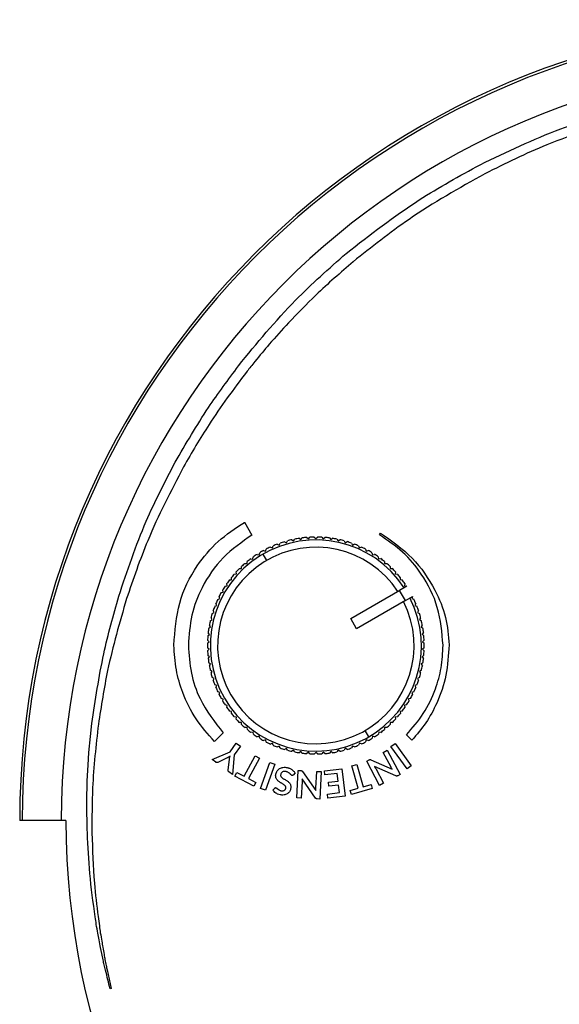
# Model space of a CAD drawing. Header units: millimetres. Extents: x 26 to 136, y 85 to 343.
# Tile 3 of 6: x 26 to 63, y 275 to 343. Entities that reach past the tile are written whole.
import ezdxf

# ---------------------------------------------------------------- set-up
doc = ezdxf.new("R2010")
doc.units = ezdxf.units.MM

msp = doc.modelspace()

# ---------------------------------------------------------------- linework, layer by layer
at = {"color": 7, "linetype": 'Continuous', "lineweight": 25}
for p, q in [((44.511, 322.031), (44.513, 322.029)), ((42.206, 319.382), (42.137, 319.297)), ((42.209, 319.385), (42.206, 319.382)), ((41.086, 319.08), (41.075, 319.088)), ((41.629, 318.656), (41.628, 318.657)), ((41.487, 308.333), (41.502, 308.341)), ((41.502, 308.341), (42.008, 307.467)), ((44.241, 307.009), (44.37, 306.937)), ((44.37, 306.937), (44.441, 307.067)), ((44.743, 307.142), (44.867, 307.062)), ((44.867, 307.062), (44.948, 307.185)), ((45.254, 307.24), (45.372, 307.151)), ((45.372, 307.151), (45.461, 307.269)), ((45.77, 307.301), (45.882, 307.204)), ((45.882, 307.204), (45.979, 307.316)), ((46.29, 307.327), (46.394, 307.222)), ((46.394, 307.222), (46.499, 307.327)), ((46.81, 307.316), (46.907, 307.205)), ((46.907, 307.205), (47.018, 307.302)), ((47.327, 307.269), (47.416, 307.151)), ((47.416, 307.151), (47.534, 307.24)), ((47.841, 307.186), (47.921, 307.062)), ((47.921, 307.062), (48.045, 307.143)), ((48.347, 307.067), (48.419, 306.938)), ((48.419, 306.938), (48.548, 307.01)), ((50.761, 307.471), (50.837, 307.604)), ((42.805, 306.405), (42.946, 306.362)), ((42.946, 306.362), (42.989, 306.503)), ((43.269, 306.64), (43.407, 306.587)), ((43.407, 306.587), (43.46, 306.725)), ((43.748, 306.841), (43.882, 306.779)), ((43.882, 306.779), (43.945, 306.913)), ((48.844, 306.914), (48.906, 306.78)), ((48.906, 306.78), (49.04, 306.842)), ((49.329, 306.726), (49.382, 306.588)), ((49.382, 306.588), (49.52, 306.641)), ((49.799, 306.505), (49.843, 306.363)), ((49.843, 306.363), (49.984, 306.407)), ((41.673, 305.503), (41.686, 305.65)), ((41.931, 305.842), (42.077, 305.819)), ((42.077, 305.819), (42.1, 305.965)), ((42.358, 306.139), (42.502, 306.105)), ((42.502, 306.105), (42.536, 306.249)), ((43.02, 305.722), (42.769, 306.155)), ((50.253, 306.251), (50.287, 306.107)), ((50.287, 306.107), (50.431, 306.14)), ((50.689, 305.966), (50.712, 305.821)), ((50.712, 305.821), (50.858, 305.844)), ((51.103, 305.652), (51.116, 305.505)), ((41.145, 305.162), (41.293, 305.16)), ((41.293, 305.16), (41.295, 305.308)), ((41.526, 305.516), (41.673, 305.503)), ((51.116, 305.505), (51.263, 305.518)), ((51.494, 305.31), (51.497, 305.162)), ((51.497, 305.162), (51.645, 305.165)), ((40.46, 304.38), (40.607, 304.398)), ((40.607, 304.398), (40.589, 304.545)), ((40.789, 304.783), (40.937, 304.791)), ((40.937, 304.791), (40.929, 304.938)), ((51.861, 304.941), (51.853, 304.793)), ((51.853, 304.793), (52.001, 304.786)), ((52.201, 304.547), (52.183, 304.401)), ((52.183, 304.401), (52.329, 304.383)), ((40.034, 303.549), (39.996, 303.691)), ((40.161, 303.955), (40.306, 303.983)), ((40.306, 303.983), (40.278, 304.128)), ((48.794, 301.724), (52.161, 303.669)), ((52.638, 303.945), (52.147, 303.661)), ((52.547, 302.969), (52.147, 303.661)), ((52.161, 303.669), (52.161, 303.669)), ((52.512, 304.131), (52.484, 303.986)), ((52.484, 303.986), (52.629, 303.958)), ((52.638, 303.945), (52.629, 303.958)), ((39.654, 303.048), (39.794, 303.096)), ((39.794, 303.096), (39.746, 303.236)), ((39.892, 303.51), (40.034, 303.549)), ((52.547, 302.969), (49.194, 301.032)), ((52.547, 302.968), (53.038, 303.252)), ((53.045, 303.238), (52.997, 303.099)), ((52.997, 303.099), (53.136, 303.051)), ((53.045, 303.238), (53.038, 303.252)), ((39.41, 302.146), (39.343, 302.277)), ((39.449, 302.57), (39.585, 302.627)), ((39.585, 302.627), (39.527, 302.763)), ((53.263, 302.766), (53.205, 302.63)), ((53.205, 302.63), (53.341, 302.573)), ((53.448, 302.28), (53.381, 302.149)), ((39.142, 301.577), (39.269, 301.653)), ((39.269, 301.653), (39.193, 301.779)), ((39.278, 302.079), (39.41, 302.146)), ((49.194, 301.032), (48.794, 301.724)), ((53.381, 302.149), (53.512, 302.082)), ((53.598, 301.783), (53.522, 301.656)), ((53.522, 301.656), (53.649, 301.58)), ((39.041, 301.067), (39.162, 301.151)), ((39.162, 301.151), (39.078, 301.272)), ((53.713, 301.276), (53.629, 301.155)), ((53.629, 301.155), (53.75, 301.07)), ((39.055, 300.132), (38.955, 300.24)), ((38.976, 300.551), (39.091, 300.644)), ((39.091, 300.644), (38.998, 300.758)), ((53.793, 300.762), (53.7, 300.647)), ((53.7, 300.647), (53.815, 300.554)), ((53.837, 300.244), (53.736, 300.136)), ((38.947, 300.031), (39.055, 300.132)), ((39.056, 299.62), (38.948, 299.72)), ((38.955, 299.512), (39.056, 299.62)), ((53.736, 300.136), (53.844, 300.035)), ((53.844, 299.724), (53.736, 299.623)), ((53.736, 299.623), (53.837, 299.515)), ((39.091, 299.108), (38.977, 299.201)), ((38.999, 298.993), (39.091, 299.108)), ((53.815, 299.204), (53.701, 299.111)), ((53.701, 299.111), (53.794, 298.997)), ((39.163, 298.601), (39.042, 298.685)), ((39.078, 298.479), (39.163, 298.601)), ((53.75, 298.689), (53.629, 298.604)), ((53.629, 298.604), (53.714, 298.483)), ((39.27, 298.099), (39.143, 298.175)), ((39.194, 297.972), (39.27, 298.099)), ((39.411, 297.606), (39.279, 297.673)), ((39.344, 297.475), (39.411, 297.606)), ((53.513, 297.677), (53.382, 297.609)), ((53.382, 297.609), (53.449, 297.478)), ((53.649, 298.178), (53.523, 298.102)), ((53.523, 298.102), (53.599, 297.976)), ((39.586, 297.125), (39.45, 297.182)), ((39.529, 296.989), (39.586, 297.125)), ((53.342, 297.185), (53.206, 297.128)), ((53.206, 297.128), (53.264, 296.992)), ((39.795, 296.656), (39.655, 296.704)), ((39.747, 296.517), (39.795, 296.656)), ((40.036, 296.204), (39.893, 296.242)), ((39.998, 296.061), (40.036, 296.204)), ((52.9, 296.245), (52.757, 296.207)), ((52.757, 296.207), (52.796, 296.064)), ((53.138, 296.707), (52.998, 296.659)), ((52.998, 296.659), (53.046, 296.52)), ((40.308, 295.769), (40.163, 295.797)), ((40.279, 295.624), (40.308, 295.769)), ((52.631, 295.8), (52.486, 295.772)), ((52.486, 295.772), (52.514, 295.627)), ((40.609, 295.354), (40.462, 295.372)), ((40.591, 295.208), (40.609, 295.354)), ((40.939, 294.962), (40.791, 294.969)), ((40.931, 294.814), (40.939, 294.962)), ((52.003, 294.972), (51.855, 294.964)), ((51.855, 294.964), (51.863, 294.817)), ((52.331, 295.375), (52.185, 295.357)), ((52.185, 295.357), (52.203, 295.21)), ((41.295, 294.593), (41.147, 294.59)), ((41.298, 294.445), (41.295, 294.593)), ((41.676, 294.25), (41.529, 294.237)), ((41.689, 294.103), (41.676, 294.25)), ((51.118, 294.252), (51.105, 294.105)), ((51.265, 294.239), (51.118, 294.252)), ((51.499, 294.595), (51.497, 294.448)), ((51.647, 294.593), (51.499, 294.595)), ((40.038, 293.871), (39.432, 293.294)), ((42.08, 293.935), (41.934, 293.911)), ((42.103, 293.789), (42.08, 293.935)), ((42.505, 293.648), (42.361, 293.615)), ((42.538, 293.504), (42.505, 293.648)), ((49.772, 294.033), (50.022, 293.6)), ((50.289, 293.65), (50.256, 293.506)), ((50.433, 293.616), (50.289, 293.65)), ((50.714, 293.936), (50.691, 293.791)), ((50.86, 293.913), (50.714, 293.936)), ((52.999, 293.38), (52.622, 293.753)), ((40.499, 292.572), (40.93, 293.166)), ((41.214, 292.959), (40.783, 292.366)), ((40.93, 293.166), (41.214, 292.959)), ((42.949, 293.392), (42.808, 293.348)), ((42.992, 293.25), (42.949, 293.392)), ((43.41, 293.167), (43.272, 293.114)), ((43.463, 293.029), (43.41, 293.167)), ((43.885, 292.975), (43.751, 292.913)), ((43.948, 292.841), (43.885, 292.975)), ((44.373, 292.817), (44.244, 292.745)), ((44.445, 292.688), (44.373, 292.817)), ((48.422, 292.818), (48.35, 292.688)), ((48.551, 292.746), (48.422, 292.818)), ((48.909, 292.976), (48.847, 292.842)), ((49.043, 292.914), (48.909, 292.976)), ((49.385, 293.168), (49.332, 293.03)), ((49.523, 293.115), (49.385, 293.168)), ((49.845, 293.393), (49.802, 293.252)), ((49.987, 293.35), (49.845, 293.393)), ((51.553, 292.946), (51.839, 293.153)), ((52.663, 291.419), (51.553, 292.946)), ((51.839, 293.153), (52.948, 291.626)), ((39.265, 292.042), (40.499, 292.572)), ((40.305, 292.163), (39.657, 291.855)), ((40.783, 292.366), (40.662, 291.028)), ((41.466, 290.899), (42.217, 292.311)), ((42.527, 292.146), (41.776, 290.735)), ((42.217, 292.311), (42.527, 292.146)), ((44.87, 292.693), (44.746, 292.612)), ((44.951, 292.569), (44.87, 292.693)), ((45.375, 292.604), (45.257, 292.515)), ((45.464, 292.486), (45.375, 292.604)), ((45.885, 292.551), (45.774, 292.454)), ((45.982, 292.439), (45.885, 292.551)), ((46.397, 292.533), (46.293, 292.428)), ((46.502, 292.428), (46.397, 292.533)), ((46.91, 292.551), (46.813, 292.439)), ((47.021, 292.454), (46.91, 292.551)), ((47.42, 292.604), (47.331, 292.486)), ((47.538, 292.516), (47.42, 292.604)), ((47.925, 292.694), (47.844, 292.57)), ((48.048, 292.613), (47.925, 292.694)), ((51.022, 292.54), (51.295, 292.685)), ((51.566, 291.516), (51.022, 292.54)), ((51.295, 292.685), (52.181, 291.018)), ((39.517, 291.86), (39.265, 292.042)), ((40.362, 291.342), (40.453, 292.056)), ((42.597, 290.069), (43.243, 291.842)), ((43.574, 291.722), (42.928, 289.948)), ((43.243, 291.842), (43.574, 291.722)), ((48.867, 291.621), (49.204, 291.718)), ((49.308, 290.084), (48.867, 291.621)), ((49.204, 291.718), (49.645, 290.181)), ((49.889, 291.937), (50.049, 292.022)), ((50.775, 290.271), (49.889, 291.937)), ((50.186, 292.027), (51.647, 291.38)), ((51.888, 290.926), (50.421, 291.576)), ((52.948, 291.626), (52.663, 291.419)), ((40.662, 291.028), (40.411, 291.21)), ((40.829, 290.911), (40.965, 291.166)), ((42.145, 290.212), (40.829, 290.911)), ((40.965, 291.166), (41.466, 290.899)), ((44.97, 291.128), (44.836, 290.984)), ((45.084, 289.417), (45.183, 291.302)), ((45.183, 291.302), (45.364, 291.292)), ((45.484, 291.226), (46.403, 289.919)), ((46.404, 290.077), (46.465, 291.235)), ((46.465, 291.235), (46.773, 291.218)), ((46.773, 291.218), (46.675, 289.334)), ((46.991, 291.27), (48.173, 291.415)), ((47.025, 290.991), (46.991, 291.27)), ((47.856, 291.093), (47.025, 290.991)), ((47.921, 290.564), (47.856, 291.093)), ((48.173, 291.415), (48.403, 289.542)), ((50.509, 291.429), (51.048, 290.416)), ((52.181, 291.018), (52.019, 290.932)), ((41.776, 290.735), (42.28, 290.467)), ((42.28, 290.467), (42.145, 290.212)), ((45.453, 290.547), (45.393, 289.401)), ((46.377, 289.405), (45.453, 290.718)), ((47.267, 290.483), (47.921, 290.564)), ((47.299, 290.215), (47.267, 290.483)), ((47.954, 290.295), (47.299, 290.215)), ((48.018, 289.776), (47.954, 290.295)), ((49.645, 290.181), (50.194, 290.338)), ((50.194, 290.338), (50.273, 290.061)), ((51.048, 290.416), (50.775, 290.271)), ((42.928, 289.948), (42.597, 290.069)), ((43.448, 289.935), (43.567, 290.08)), ((45.393, 289.401), (45.084, 289.417)), ((47.187, 289.674), (48.018, 289.776)), ((47.221, 289.397), (47.187, 289.674)), ((48.403, 289.542), (47.221, 289.397)), ((48.762, 289.928), (49.308, 290.084)), ((48.841, 289.65), (48.762, 289.928)), ((50.273, 290.061), (48.841, 289.65)), ((46.675, 289.334), (46.491, 289.343)), ((29.226, 287.857), (26.044, 287.857)), ((32.052, 277.607), (32.329, 276.322)), ((32.329, 276.322), (32.255, 276.306))]:
    msp.add_line(p, q, dxfattribs=at)
at = {"color": 7, "linetype": 'Continuous', "lineweight": 25, "flags": 128}
for points in [[(30.8, 292.523), (30.917, 293.634), (31.011, 294.526)], [(30.687, 290.581), (30.75, 291.657), (30.8, 292.523)], [(31.777, 278.281), (31.684, 278.738), (31.606, 279.128)]]:
    msp.add_lwpolyline(points, dxfattribs=at)
at = {"color": 7, "linetype": 'Continuous', "lineweight": 25}
for centre, radius, start, end in [((81.044, 287.857), 55, 0, 180), ((81.044, 287.857), 54.821, 0, 180), ((81.044, 287.857), 52.139, 0, 180), ((46.396, 299.878), 7.25, 33.17137, 26.84587), ((46.396, 299.878), 7.45, 106.8162, 109.20933), ((46.396, 299.878), 7.45, 102.8162, 105.20933), ((46.396, 299.878), 7.45, 98.8162, 101.20933), ((46.396, 299.878), 7.45, 94.8162, 97.20933), ((46.396, 299.878), 7.45, 90.8162, 93.20933), ((46.396, 299.878), 7.45, 86.8162, 89.20933), ((46.396, 299.878), 7.45, 82.8162, 85.20933), ((46.396, 299.878), 7.45, 78.8162, 81.20933), ((46.396, 299.878), 7.45, 74.8162, 77.20933), ((46.396, 299.878), 7.45, 70.8162, 73.20933), ((46.396, 299.878), 6.75, 33.41006, 26.61547), ((46.396, 299.878), 7.45, 118.8162, 121.20933), ((46.396, 299.878), 7.45, 114.8162, 117.20933), ((46.396, 299.878), 7.45, 110.8162, 113.20933), ((46.396, 299.878), 7.45, 66.8162, 69.20933), ((46.396, 299.878), 7.45, 62.8162, 65.20933), ((46.396, 299.878), 7.45, 58.8162, 61.20933), ((46.396, 299.878), 7.45, 126.8162, 129.20933), ((46.396, 299.878), 7.45, 122.8162, 125.20933), ((46.396, 299.878), 7.45, 54.8162, 57.20933), ((46.396, 299.878), 7.45, 50.8162, 53.20933), ((46.396, 299.878), 7.45, 134.8162, 137.20933), ((46.396, 299.878), 7.45, 130.8162, 133.20933), ((46.396, 299.878), 7.45, 46.8162, 49.20933), ((46.396, 299.878), 7.45, 42.8162, 45.20933), ((46.396, 299.878), 7.45, 142.8162, 145.20933), ((46.396, 299.878), 7.45, 138.8162, 141.20933), ((46.396, 299.878), 7.45, 38.8162, 41.20933), ((46.396, 299.878), 7.45, 34.8162, 37.20933), ((46.396, 299.878), 7.45, 146.8162, 149.20933), ((46.396, 299.878), 7.45, 154.8162, 157.20933), ((46.396, 299.878), 7.45, 150.8162, 153.20933), ((46.396, 299.878), 7.45, 22.8162, 25.20933), ((46.396, 299.878), 7.45, 158.8162, 161.20933), ((46.396, 299.878), 7.45, 18.8162, 21.20933), ((46.396, 299.878), 7.45, 162.8162, 165.20933), ((46.396, 299.878), 7.45, 14.8162, 17.20933), ((46.396, 299.878), 7.45, 170.8162, 173.20933), ((46.396, 299.878), 7.45, 166.8162, 169.20933), ((46.396, 299.878), 7.45, 10.8162, 13.20933), ((46.396, 299.878), 7.45, 6.8162, 9.20933), ((46.396, 299.878), 7.45, 174.8162, 177.20933), ((46.396, 299.878), 7.45, 2.8162, 5.20933), ((46.396, 299.878), 7.45, 178.8162, 181.20933), ((46.396, 299.878), 7.45, 358.8162, 1.20933), ((46.396, 299.878), 7.45, 182.8162, 185.20933), ((46.396, 299.878), 7.45, 186.8162, 189.20933), ((46.396, 299.878), 7.45, 350.8162, 353.20933), ((46.396, 299.878), 7.45, 354.8162, 357.20933), ((46.396, 299.878), 7.45, 190.8162, 193.20933), ((46.396, 299.878), 7.45, 346.8162, 349.20933), ((46.396, 299.878), 7.45, 194.8162, 197.20933), ((46.396, 299.878), 7.45, 342.8162, 345.20933), ((46.396, 299.878), 7.45, 198.8162, 201.20933), ((46.396, 299.878), 7.45, 202.8162, 205.20933), ((46.396, 299.878), 7.45, 334.8162, 337.20933), ((46.396, 299.878), 7.45, 338.8162, 341.20933), ((46.396, 299.878), 7.45, 206.8162, 209.20933), ((46.396, 299.878), 7.45, 330.8162, 333.20933), ((46.396, 299.878), 7.45, 210.8162, 213.20933), ((46.396, 299.878), 7.45, 214.8162, 217.20933), ((46.396, 299.878), 7.45, 322.8162, 325.20933), ((46.396, 299.878), 7.45, 326.8162, 329.20933), ((46.396, 299.878), 7.45, 218.8162, 221.20933), ((46.396, 299.878), 7.45, 318.8162, 321.20933), ((46.396, 299.878), 7.45, 222.8162, 225.20933), ((46.396, 299.878), 7.45, 226.8162, 229.20933), ((46.396, 299.878), 7.45, 310.8162, 313.20933), ((46.396, 299.878), 7.45, 314.8162, 317.20933), ((46.396, 299.878), 7.45, 230.8162, 233.20933), ((46.396, 299.878), 7.45, 234.8162, 237.20933), ((46.396, 299.878), 7.45, 238.8162, 241.20933), ((46.396, 299.878), 7.45, 298.8162, 301.20933), ((46.396, 299.878), 7.45, 302.8162, 305.20933), ((46.396, 299.878), 7.45, 306.8162, 309.20933), ((46.396, 299.878), 7.45, 242.8162, 245.20933), ((46.396, 299.878), 7.45, 246.8162, 249.20933), ((46.396, 299.878), 7.45, 250.8162, 253.20933), ((46.396, 299.878), 7.45, 286.8162, 289.20933), ((46.396, 299.878), 7.45, 290.8162, 293.20933), ((46.396, 299.878), 7.45, 294.8162, 297.20933), ((46.396, 299.878), 7.45, 254.8162, 257.20933), ((46.396, 299.878), 7.45, 258.8162, 261.20933), ((46.396, 299.878), 7.45, 262.8162, 265.20933), ((46.396, 299.878), 7.45, 266.8162, 269.20933), ((46.396, 299.878), 7.45, 270.8162, 273.20933), ((46.396, 299.878), 7.45, 274.8162, 277.20933), ((46.396, 299.878), 7.45, 278.8162, 281.20933), ((46.396, 299.878), 7.45, 282.8162, 285.20933), ((81.044, 287.857), 51.818, 180, 0)]:
    msp.add_arc(centre, radius, start, end, dxfattribs=at)
for points, knots in [([(57.686, 332.899), (59.509, 333.775), (62.73, 335.322), (66.156, 336.331), (67.643, 336.768)], [0, 0, 0, 0, 0.566093, 1, 1, 1, 1]), ([(67.815, 336.141), (65.947, 335.568), (62.577, 334.534), (59.417, 332.974), (58.009, 332.279)], [0, 0, 0, 0, 0.554071, 1, 1, 1, 1]), ([(48.483, 326.809), (50.12, 328.084), (53.033, 330.351), (56.269, 332.123), (57.686, 332.899)], [0, 0, 0, 0, 0.56203, 1, 1, 1, 1]), ([(58.009, 332.279), (56.238, 331.284), (53.066, 329.501), (50.221, 327.236), (48.964, 326.235)], [0, 0, 0, 0, 0.558074, 1, 1, 1, 1]), ([(41.075, 319.088), (42.342, 320.632), (44.612, 323.4), (47.297, 325.764), (48.483, 326.809)], [0, 0, 0, 0, 0.557986, 1, 1, 1, 1]), ([(48.964, 326.235), (48.095, 325.487), (46.547, 324.154), (45.132, 322.679), (44.511, 322.031)], [0, 0, 0, 0, 0.560762, 1, 1, 1, 1]), ([(44.513, 322.029), (44.07, 321.545), (43.28, 320.683), (42.536, 319.781), (42.209, 319.385)], [0, 0, 0, 0, 0.561234, 1, 1, 1, 1]), ([(42.137, 319.297), (42.042, 319.178), (41.871, 318.965), (41.703, 318.75), (41.629, 318.656)], [0, 0, 0, 0, 0.560285, 1, 1, 1, 1]), ([(36.731, 312.46), (37.467, 313.73), (38.794, 316.02), (40.38, 318.137), (41.086, 319.08)], [0, 0, 0, 0, 0.554952, 1, 1, 1, 1]), ([(41.628, 318.657), (40.743, 317.476), (39.178, 315.385), (37.87, 313.126), (37.3, 312.144)], [0, 0, 0, 0, 0.565006, 1, 1, 1, 1]), ([(32.855, 303.265), (33.436, 305.004), (34.492, 308.169), (36.035, 311.127), (36.731, 312.46)], [0, 0, 0, 0, 0.549174, 1, 1, 1, 1]), ([(37.3, 312.144), (36.432, 310.475), (34.911, 307.551), (33.845, 304.434), (33.387, 303.096)], [0, 0, 0, 0, 0.570684, 1, 1, 1, 1]), ([(36.642, 299.891), (36.712, 300.873), (36.848, 302.804), (38.055, 305.231), (39.622, 307.108), (40.864, 307.923), (41.487, 308.333)], [0, 0, 0, 0, 0.287608, 0.564809, 0.781348, 1, 1, 1, 1]), ([(42.008, 307.467), (41.315, 306.984), (39.927, 306.018), (38.581, 304.036), (37.777, 301.957), (37.685, 300.587), (37.638, 299.891)], [0, 0, 0, 0, 0.275501, 0.55142, 0.772067, 1, 1, 1, 1]), ([(55.137, 299.891), (55.062, 300.773), (54.913, 302.507), (53.815, 304.68), (52.415, 306.364), (51.312, 307.101), (50.761, 307.471)], [0, 0, 0, 0, 0.28823, 0.566553, 0.783113, 1, 1, 1, 1]), ([(50.837, 307.604), (51.601, 307.068), (53.105, 306.014), (54.536, 303.92), (55.395, 301.866), (55.5, 300.558), (55.551, 299.924)], [0, 0, 0, 0, 0.29615, 0.582783, 0.797674, 1, 1, 1, 1]), ([(31.011, 294.526), (31.246, 296.13), (31.677, 299.083), (32.486, 301.954), (32.855, 303.265)], [0, 0, 0, 0, 0.5433432, 1, 1, 1, 1]), ([(33.387, 303.096), (32.913, 301.46), (32.092, 298.625), (31.644, 295.708), (31.454, 294.474)], [0, 0, 0, 0, 0.576725, 1, 1, 1, 1]), ([(39.432, 293.294), (38.986, 293.792), (38.089, 294.794), (37.252, 296.503), (36.749, 298.221), (36.678, 299.328), (36.642, 299.891)], [0, 0, 0, 0, 0.272157, 0.547838, 0.76999, 1, 1, 1, 1]), ([(37.638, 299.891), (37.679, 299.253), (37.76, 297.997), (38.472, 295.869), (39.447, 294.625), (40.038, 293.871)], [0, 0, 0, 0, 0.288965, 0.569025, 1, 1, 1, 1]), ([(52.622, 293.753), (53.032, 294.222), (53.854, 295.166), (54.613, 296.762), (55.061, 298.354), (55.112, 299.374), (55.137, 299.891)], [0, 0, 0, 0, 0.273984, 0.550569, 0.772143, 1, 1, 1, 1]), ([(55.551, 299.924), (55.507, 299.223), (55.422, 297.85), (54.809, 296.047), (54.001, 294.546), (53.332, 293.767), (52.999, 293.38)], [0, 0, 0, 0, 0.292101, 0.572261, 0.787289, 1, 1, 1, 1]), ([(31.454, 294.474), (31.288, 293.022), (31.005, 290.542), (31.011, 288.048), (31.013, 287.014)], [0, 0, 0, 0, 0.585536, 1, 1, 1, 1]), ([(40.408, 292.218), (40.39, 292.207), (40.356, 292.188), (40.321, 292.171), (40.305, 292.163)], [0, 0, 0, 0, 0.543372, 1, 1, 1, 1]), ([(40.499, 292.276), (40.482, 292.265), (40.453, 292.244), (40.422, 292.226), (40.408, 292.218)], [0, 0, 0, 0, 0.554933, 1, 1, 1, 1]), ([(40.453, 292.056), (40.456, 292.078), (40.462, 292.117), (40.47, 292.156), (40.473, 292.172)], [0, 0, 0, 0, 0.578085, 1, 1, 1, 1]), ([(40.473, 292.172), (40.478, 292.192), (40.485, 292.227), (40.495, 292.261), (40.499, 292.276)], [0, 0, 0, 0, 0.567769, 1, 1, 1, 1]), ([(39.591, 291.837), (39.576, 291.837), (39.549, 291.838), (39.527, 291.853), (39.517, 291.86)], [0, 0, 0, 0, 0.536926, 1, 1, 1, 1]), ([(39.657, 291.855), (39.645, 291.85), (39.624, 291.841), (39.601, 291.838), (39.591, 291.837)], [0, 0, 0, 0, 0.53822, 1, 1, 1, 1]), ([(43.905, 291.425), (43.945, 291.447), (44.017, 291.486), (44.097, 291.503), (44.134, 291.51)], [0, 0, 0, 0, 0.546842, 1, 1, 1, 1]), ([(44.134, 291.51), (44.184, 291.515), (44.279, 291.524), (44.372, 291.507), (44.415, 291.499)], [0, 0, 0, 0, 0.536404, 1, 1, 1, 1]), ([(44.415, 291.499), (44.448, 291.491), (44.506, 291.477), (44.561, 291.455), (44.585, 291.445)], [0, 0, 0, 0, 0.561436, 1, 1, 1, 1]), ([(44.585, 291.445), (44.615, 291.431), (44.668, 291.407), (44.718, 291.375), (44.739, 291.361)], [0, 0, 0, 0, 0.5636018, 1, 1, 1, 1]), ([(50.049, 292.022), (50.062, 292.029), (50.083, 292.039), (50.107, 292.042), (50.116, 292.043)], [0, 0, 0, 0, 0.599967, 1, 1, 1, 1]), ([(50.116, 292.043), (50.129, 292.043), (50.153, 292.041), (50.175, 292.032), (50.186, 292.027)], [0, 0, 0, 0, 0.515144, 1, 1, 1, 1]), ([(50.421, 291.576), (50.431, 291.562), (50.447, 291.537), (50.463, 291.511), (50.469, 291.5)], [0, 0, 0, 0, 0.566289, 1, 1, 1, 1]), ([(50.469, 291.5), (50.477, 291.486), (50.491, 291.463), (50.504, 291.439), (50.509, 291.429)], [0, 0, 0, 0, 0.578365, 1, 1, 1, 1]), ([(51.603, 291.451), (51.595, 291.463), (51.583, 291.485), (51.571, 291.507), (51.566, 291.516)], [0, 0, 0, 0, 0.582952, 1, 1, 1, 1]), ([(51.647, 291.38), (51.639, 291.393), (51.623, 291.417), (51.609, 291.44), (51.603, 291.451)], [0, 0, 0, 0, 0.562446, 1, 1, 1, 1]), ([(40.366, 291.27), (40.363, 291.283), (40.359, 291.307), (40.361, 291.331), (40.362, 291.342)], [0, 0, 0, 0, 0.546247, 1, 1, 1, 1]), ([(40.411, 291.21), (40.399, 291.22), (40.379, 291.236), (40.369, 291.261), (40.366, 291.27)], [0, 0, 0, 0, 0.594568, 1, 1, 1, 1]), ([(43.642, 290.834), (43.637, 290.869), (43.629, 290.937), (43.641, 291.005), (43.647, 291.037)], [0, 0, 0, 0, 0.525607, 1, 1, 1, 1]), ([(43.71, 290.677), (43.693, 290.704), (43.663, 290.753), (43.648, 290.809), (43.642, 290.834)], [0, 0, 0, 0, 0.5496567, 1, 1, 1, 1]), ([(43.647, 291.037), (43.659, 291.082), (43.68, 291.161), (43.722, 291.231), (43.74, 291.262)], [0, 0, 0, 0, 0.567671, 1, 1, 1, 1]), ([(43.74, 291.262), (43.766, 291.297), (43.813, 291.36), (43.877, 291.405), (43.905, 291.425)], [0, 0, 0, 0, 0.561146, 1, 1, 1, 1]), ([(43.981, 291.016), (43.977, 290.991), (43.97, 290.948), (43.985, 290.907), (43.992, 290.89)], [0, 0, 0, 0, 0.587164, 1, 1, 1, 1]), ([(44.104, 291.199), (44.087, 291.188), (44.053, 291.166), (44.006, 291.105), (43.99, 291.051), (43.981, 291.016)], [0, 0, 0, 0, 0.263639, 0.531004, 1, 1, 1, 1]), ([(43.992, 290.89), (44.003, 290.87), (44.025, 290.833), (44.057, 290.805), (44.072, 290.792)], [0, 0, 0, 0, 0.540963, 1, 1, 1, 1]), ([(44.072, 290.792), (44.093, 290.776), (44.133, 290.745), (44.177, 290.721), (44.197, 290.71)], [0, 0, 0, 0, 0.539549, 1, 1, 1, 1]), ([(44.346, 291.221), (44.295, 291.229), (44.212, 291.242), (44.134, 291.211), (44.104, 291.199)], [0, 0, 0, 0, 0.601228, 1, 1, 1, 1]), ([(44.504, 291.159), (44.478, 291.174), (44.427, 291.201), (44.372, 291.214), (44.346, 291.221)], [0, 0, 0, 0, 0.525631, 1, 1, 1, 1]), ([(44.61, 291.076), (44.592, 291.092), (44.559, 291.123), (44.521, 291.148), (44.504, 291.159)], [0, 0, 0, 0, 0.534211, 1, 1, 1, 1]), ([(44.686, 290.999), (44.673, 291.013), (44.648, 291.039), (44.622, 291.064), (44.61, 291.076)], [0, 0, 0, 0, 0.526454, 1, 1, 1, 1]), ([(44.749, 290.959), (44.737, 290.963), (44.712, 290.972), (44.694, 290.99), (44.686, 290.999)], [0, 0, 0, 0, 0.512586, 1, 1, 1, 1]), ([(44.739, 291.361), (44.765, 291.342), (44.811, 291.31), (44.852, 291.27), (44.869, 291.253)], [0, 0, 0, 0, 0.5647292, 1, 1, 1, 1]), ([(44.795, 290.961), (44.787, 290.959), (44.772, 290.955), (44.756, 290.957), (44.749, 290.959)], [0, 0, 0, 0, 0.551671, 1, 1, 1, 1]), ([(44.836, 290.984), (44.829, 290.979), (44.816, 290.969), (44.802, 290.964), (44.795, 290.961)], [0, 0, 0, 0, 0.557864, 1, 1, 1, 1]), ([(44.869, 291.253), (44.89, 291.231), (44.927, 291.192), (44.957, 291.147), (44.97, 291.128)], [0, 0, 0, 0, 0.56755, 1, 1, 1, 1]), ([(45.364, 291.292), (45.379, 291.291), (45.402, 291.289), (45.424, 291.28), (45.433, 291.276)], [0, 0, 0, 0, 0.600311, 1, 1, 1, 1]), ([(45.433, 291.276), (45.443, 291.269), (45.463, 291.255), (45.477, 291.235), (45.484, 291.226)], [0, 0, 0, 0, 0.514872, 1, 1, 1, 1]), ([(51.926, 290.913), (51.919, 290.915), (51.906, 290.919), (51.894, 290.924), (51.888, 290.926)], [0, 0, 0, 0, 0.516589, 1, 1, 1, 1]), ([(51.955, 290.909), (51.949, 290.909), (51.939, 290.909), (51.93, 290.911), (51.926, 290.913)], [0, 0, 0, 0, 0.540258, 1, 1, 1, 1]), ([(51.983, 290.915), (51.978, 290.913), (51.968, 290.91), (51.959, 290.909), (51.955, 290.909)], [0, 0, 0, 0, 0.577315, 1, 1, 1, 1]), ([(52.019, 290.932), (52.012, 290.928), (52, 290.922), (51.988, 290.917), (51.983, 290.915)], [0, 0, 0, 0, 0.609314, 1, 1, 1, 1]), ([(30.694, 287.009), (30.677, 287.658), (30.647, 288.849), (30.675, 290.04), (30.687, 290.581)], [0, 0, 0, 0, 0.545703, 1, 1, 1, 1]), ([(43.567, 290.08), (43.574, 290.088), (43.585, 290.102), (43.601, 290.109), (43.607, 290.112)], [0, 0, 0, 0, 0.605592, 1, 1, 1, 1]), ([(43.607, 290.112), (43.616, 290.114), (43.631, 290.118), (43.647, 290.116), (43.654, 290.114)], [0, 0, 0, 0, 0.537958, 1, 1, 1, 1]), ([(43.654, 290.114), (43.664, 290.111), (43.684, 290.103), (43.7, 290.089), (43.707, 290.082)], [0, 0, 0, 0, 0.508952, 1, 1, 1, 1]), ([(43.827, 290.556), (43.802, 290.576), (43.759, 290.612), (43.725, 290.657), (43.71, 290.677)], [0, 0, 0, 0, 0.563966, 1, 1, 1, 1]), ([(43.969, 290.459), (43.942, 290.476), (43.893, 290.506), (43.847, 290.541), (43.827, 290.556)], [0, 0, 0, 0, 0.559138, 1, 1, 1, 1]), ([(44.115, 290.374), (44.088, 290.389), (44.039, 290.417), (43.991, 290.446), (43.969, 290.459)], [0, 0, 0, 0, 0.554095, 1, 1, 1, 1]), ([(44.24, 290.29), (44.218, 290.307), (44.178, 290.337), (44.135, 290.362), (44.115, 290.374)], [0, 0, 0, 0, 0.538272, 1, 1, 1, 1]), ([(44.197, 290.71), (44.224, 290.696), (44.273, 290.67), (44.321, 290.642), (44.343, 290.63)], [0, 0, 0, 0, 0.554294, 1, 1, 1, 1]), ([(44.32, 290.196), (44.308, 290.215), (44.286, 290.25), (44.255, 290.277), (44.24, 290.29)], [0, 0, 0, 0, 0.537426, 1, 1, 1, 1]), ([(44.334, 290.079), (44.337, 290.102), (44.343, 290.143), (44.327, 290.18), (44.32, 290.196)], [0, 0, 0, 0, 0.576701, 1, 1, 1, 1]), ([(44.343, 290.63), (44.37, 290.613), (44.419, 290.584), (44.465, 290.55), (44.486, 290.536)], [0, 0, 0, 0, 0.557749, 1, 1, 1, 1]), ([(44.486, 290.536), (44.51, 290.515), (44.554, 290.479), (44.588, 290.433), (44.602, 290.413)], [0, 0, 0, 0, 0.561728, 1, 1, 1, 1]), ([(44.602, 290.413), (44.619, 290.385), (44.649, 290.334), (44.662, 290.275), (44.668, 290.249)], [0, 0, 0, 0, 0.5441472, 1, 1, 1, 1]), ([(44.668, 290.249), (44.672, 290.21), (44.68, 290.137), (44.666, 290.064), (44.659, 290.029)], [0, 0, 0, 0, 0.52145, 1, 1, 1, 1]), ([(45.453, 290.718), (45.454, 290.701), (45.456, 290.671), (45.455, 290.641), (45.455, 290.628)], [0, 0, 0, 0, 0.565925, 1, 1, 1, 1]), ([(45.455, 290.628), (45.455, 290.612), (45.455, 290.585), (45.454, 290.558), (45.453, 290.547)], [0, 0, 0, 0, 0.577926, 1, 1, 1, 1]), ([(43.652, 289.742), (43.608, 289.774), (43.53, 289.828), (43.473, 289.903), (43.448, 289.935)], [0, 0, 0, 0, 0.571622, 1, 1, 1, 1]), ([(43.943, 289.627), (43.885, 289.642), (43.783, 289.668), (43.691, 289.72), (43.652, 289.742)], [0, 0, 0, 0, 0.572944, 1, 1, 1, 1]), ([(43.707, 290.082), (43.719, 290.071), (43.741, 290.051), (43.763, 290.032), (43.773, 290.022)], [0, 0, 0, 0, 0.525409, 1, 1, 1, 1]), ([(43.773, 290.022), (43.789, 290.009), (43.818, 289.986), (43.85, 289.966), (43.865, 289.957)], [0, 0, 0, 0, 0.5335103, 1, 1, 1, 1]), ([(43.865, 289.957), (43.888, 289.945), (43.93, 289.924), (43.977, 289.913), (43.998, 289.908)], [0, 0, 0, 0, 0.527545, 1, 1, 1, 1]), ([(44.209, 289.617), (44.161, 289.613), (44.072, 289.604), (43.984, 289.62), (43.943, 289.627)], [0, 0, 0, 0, 0.537375, 1, 1, 1, 1]), ([(43.998, 289.908), (44.024, 289.903), (44.066, 289.895), (44.109, 289.897), (44.126, 289.898)], [0, 0, 0, 0, 0.591088, 1, 1, 1, 1]), ([(44.126, 289.898), (44.146, 289.901), (44.181, 289.906), (44.213, 289.921), (44.226, 289.927)], [0, 0, 0, 0, 0.579624, 1, 1, 1, 1]), ([(44.424, 289.696), (44.387, 289.676), (44.319, 289.64), (44.243, 289.624), (44.209, 289.617)], [0, 0, 0, 0, 0.543768, 1, 1, 1, 1]), ([(44.226, 289.927), (44.241, 289.937), (44.268, 289.953), (44.288, 289.978), (44.296, 289.989)], [0, 0, 0, 0, 0.5629223, 1, 1, 1, 1]), ([(44.296, 289.989), (44.305, 290.005), (44.322, 290.033), (44.33, 290.065), (44.334, 290.079)], [0, 0, 0, 0, 0.5478694, 1, 1, 1, 1]), ([(44.577, 289.841), (44.553, 289.81), (44.509, 289.754), (44.45, 289.714), (44.424, 289.696)], [0, 0, 0, 0, 0.5556857, 1, 1, 1, 1]), ([(44.659, 290.029), (44.649, 289.992), (44.631, 289.925), (44.594, 289.867), (44.577, 289.841)], [0, 0, 0, 0, 0.555631, 1, 1, 1, 1]), ([(46.402, 290.002), (46.402, 290.017), (46.402, 290.042), (46.403, 290.067), (46.404, 290.077)], [0, 0, 0, 0, 0.583373, 1, 1, 1, 1]), ([(46.403, 289.919), (46.403, 289.935), (46.402, 289.962), (46.402, 289.99), (46.402, 290.002)], [0, 0, 0, 0, 0.561831, 1, 1, 1, 1]), ([(46.401, 289.375), (46.397, 289.38), (46.388, 289.389), (46.38, 289.4), (46.377, 289.405)], [0, 0, 0, 0, 0.518014, 1, 1, 1, 1]), ([(46.424, 289.356), (46.42, 289.359), (46.411, 289.364), (46.404, 289.371), (46.401, 289.375)], [0, 0, 0, 0, 0.539617, 1, 1, 1, 1]), ([(46.452, 289.347), (46.446, 289.348), (46.437, 289.35), (46.428, 289.354), (46.424, 289.356)], [0, 0, 0, 0, 0.57815, 1, 1, 1, 1]), ([(46.491, 289.343), (46.483, 289.344), (46.47, 289.344), (46.457, 289.346), (46.452, 289.347)], [0, 0, 0, 0, 0.610384, 1, 1, 1, 1]), ([(31.232, 281.239), (31.095, 282.234), (30.831, 284.15), (30.738, 286.081), (30.694, 287.009)], [0, 0, 0, 0, 0.51963, 1, 1, 1, 1]), ([(31.013, 287.014), (31.048, 285.859), (31.107, 283.937), (31.34, 282.028), (31.433, 281.265)], [0, 0, 0, 0, 0.60036, 1, 1, 1, 1]), ([(31.408, 280.114), (31.375, 280.318), (31.315, 280.693), (31.258, 281.068), (31.232, 281.239)], [0, 0, 0, 0, 0.545651, 1, 1, 1, 1]), ([(31.433, 281.265), (31.461, 281.05), (31.509, 280.675), (31.563, 280.301), (31.586, 280.142)], [0, 0, 0, 0, 0.574258, 1, 1, 1, 1]), ([(31.606, 279.128), (31.57, 279.307), (31.505, 279.635), (31.438, 279.964), (31.408, 280.114)], [0, 0, 0, 0, 0.543116, 1, 1, 1, 1]), ([(31.586, 280.142), (31.618, 279.952), (31.675, 279.624), (31.732, 279.295), (31.756, 279.156)], [0, 0, 0, 0, 0.576833, 1, 1, 1, 1]), ([(31.756, 279.156), (31.785, 278.992), (31.834, 278.71), (31.883, 278.427), (31.903, 278.308)], [0, 0, 0, 0, 0.580366, 1, 1, 1, 1]), ([(31.944, 277.584), (31.914, 277.708), (31.858, 277.94), (31.802, 278.173), (31.777, 278.281)], [0, 0, 0, 0, 0.534625, 1, 1, 1, 1]), ([(31.903, 278.308), (31.932, 278.172), (31.982, 277.938), (32.032, 277.704), (32.052, 277.607)], [0, 0, 0, 0, 0.585552, 1, 1, 1, 1]), ([(32.255, 276.306), (32.205, 276.513), (32.101, 276.938), (31.998, 277.364), (31.944, 277.584)], [0, 0, 0, 0, 0.484934, 1, 1, 1, 1])]:
    msp.add_open_spline(points, degree=3, knots=knots, dxfattribs=at)

doc.saveas('drawing.dxf')
